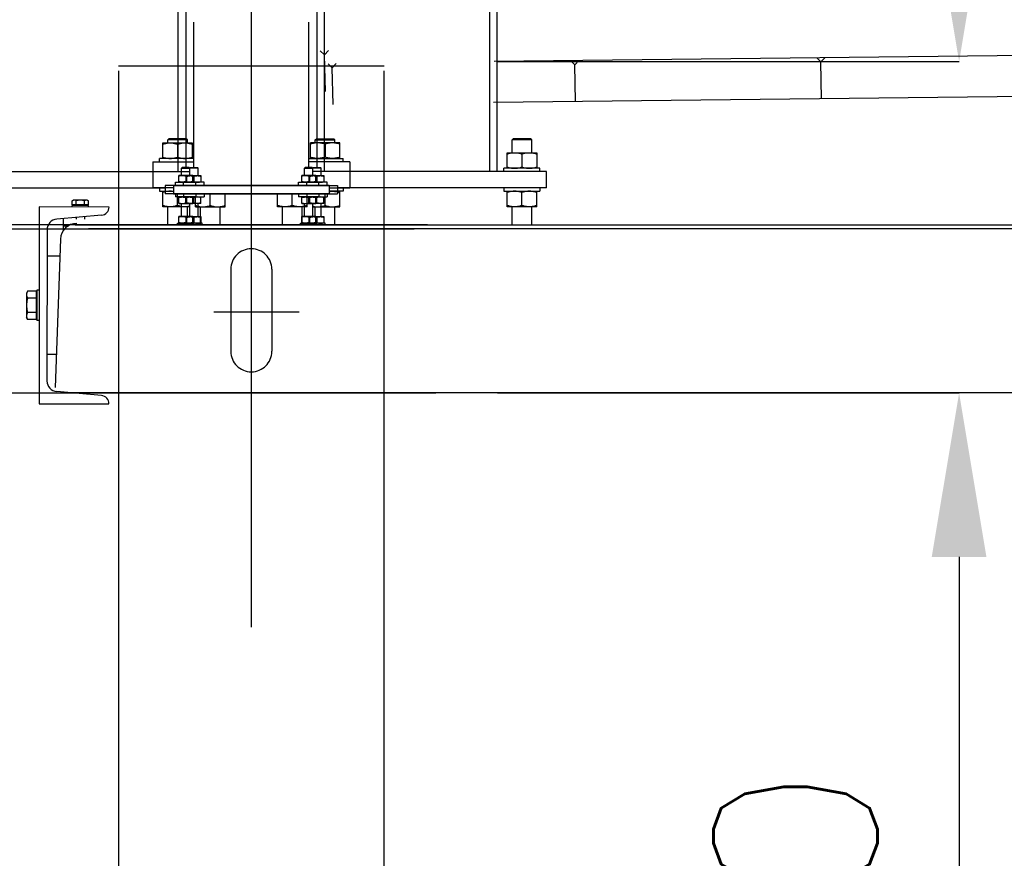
# Model space of a CAD drawing. Header units: millimetres. Extents: x 96940 to 101272, y 432237 to 434659.
# Tile 33 of 256: x 97671.91 to 97673.11, y 432610.32 to 432611.35. Entities that reach past the tile are written whole.
import ezdxf

# ---------------------------------------------------------------- set-up
doc = ezdxf.new("R2010")
doc.units = ezdxf.units.MM
for name, pattern in [('CENTER', [35.225022, 22.015639, -4.403128, 4.403128, -4.403128]), ('DASHED', [19.05, 12.7, -6.35]), ('HIDDEN', [9.525, 6.35, -3.175])]:
    doc.linetypes.add(name, pattern=pattern)
for name, color, linetype in [('NW_profiel', 7, 'Continuous'), ('R_BN_T_N_Halte_Bemating', 1, 'Continuous'), ('R_BN_T_N_Halte_Perron', 7, 'Continuous'), ('R_BN_T_N_Tramplus abri 2e generatie', 7, 'Continuous'), ('R_C_HIDDEN25', 7, 'HIDDEN'), ('R_C_LIJN18', 1, 'Continuous')]:
    doc.layers.add(name, color=color, linetype=linetype)
doc.styles.get("Standard").update_dxf_attribs({"font": 'romans.shx'})
doc.dimstyles.new('RET 1-500', dxfattribs={"dimtxt": 1, "dimasz": 1, "dimexe": 0.3, "dimexo": 0, "dimgap": 0.3, "dimtad": 1, "dimdec": 3, "dimzin": 1, "dimtxsty": 'Standard', "dimcen": 0, "dimclrd": 1, "dimclre": 1, "dimclrt": 7, "dimaunit": 2, "dimadec": 4, "dimazin": 0, "dimtfac": 1, "dimtdec": 3, "dimtofl": 0, "dimtmove": 0, "dimatfit": 0, "dimfxl": 1, "dimarcsym": 0})

# ---------------------------------------------------------------- blocks, each defined once
blk = doc.blocks.new('*D68')
at = {"layer": 'Defpoints', "color": 0, "transparency": 16777216}
for p in [(97674.6869, 432611.0093), (97669.6869, 432610.9066), (97674.6869, 432609.5362)]:
    blk.add_point(p, dxfattribs=at)
at = {"layer": 'R_BN_T_N_Halte_Bemating', "color": 1, "lineweight": -2, "transparency": 16777216}
for p, q in [((97674.6869, 432611.0093), (97674.6869, 432609.5362)), ((97669.6869, 432610.9066), (97669.6869, 432609.5362)), ((97669.8869, 432609.5362), (97674.4869, 432609.5362))]:
    blk.add_line(p, q, dxfattribs=at)
at = {"layer": 'R_BN_T_N_Halte_Bemating', "color": 1, "transparency": 16777216}
for points in [[(97669.8869, 432609.5696), (97669.8869, 432609.5029), (97669.6869, 432609.5362)], [(97674.4869, 432609.5696), (97674.4869, 432609.5029), (97674.6869, 432609.5362)]]:
    blk.add_solid(points, dxfattribs=at)
at = {"layer": 'R_BN_T_N_Halte_Bemating', "color": 7, "transparency": 16777216, "insert": (97671.4319, 432609.7053), "char_height": 0.2, "attachment_point": 5}
blk.add_mtext('5,00', dxfattribs=at)
blk = doc.blocks.new('*D519')
at = {"layer": 'Defpoints', "color": 0, "transparency": 16777216}
for p in [(97672.491, 432611.2951), (97672.491, 432610.8909), (97673.0541, 432610.8909)]:
    blk.add_point(p, dxfattribs=at)
at = {"layer": 'R_BN_T_N_Halte_Bemating', "color": 1, "lineweight": -2, "transparency": 16777216}
for p, q in [((97673.0541, 432611.4951), (97673.0541, 432611.6951)), ((97672.491, 432611.2951), (97673.0541, 432611.2951)), ((97672.491, 432610.8909), (97673.0541, 432610.8909)), ((97673.0541, 432610.6909), (97673.0541, 432609.7814))]:
    blk.add_line(p, q, dxfattribs=at)
at = {"layer": 'R_BN_T_N_Halte_Bemating', "color": 1, "transparency": 16777216}
for points in [[(97673.0207, 432611.4951), (97673.0874, 432611.4951), (97673.0541, 432611.2951)], [(97673.0207, 432610.6909), (97673.0874, 432610.6909), (97673.0541, 432610.8909)]]:
    blk.add_solid(points, dxfattribs=at)
at = {"layer": 'R_BN_T_N_Halte_Bemating', "color": 7, "transparency": 16777216, "insert": (97672.885, 432610.1362), "char_height": 0.2, "attachment_point": 5, "rotation": 90}
blk.add_mtext('0,40', dxfattribs=at)

msp = doc.modelspace()

# ---------------------------------------------------------------- linework, layer by layer
at = {"layer": 'NW_profiel', "color": 9}
for p, q in [((97673.48048, 432611.30637), (97672.48705, 432611.29508)), ((97672.58053, 432611.29614), (97672.58559, 432611.2912)), ((97672.59053, 432611.29625), (97672.58559, 432611.2912)), ((97672.88051, 432611.29955), (97672.88557, 432611.29461)), ((97672.89051, 432611.29966), (97672.88557, 432611.29461)), ((97672.5861, 432611.2462), (97672.58559, 432611.2912)), ((97672.88608, 432611.24961), (97672.88557, 432611.29461)), ((97674.38598, 432611.26665), (97672.4863, 432611.24507))]:
    msp.add_line(p, q, dxfattribs=at)
at = {"layer": 'R_BN_T_N_Halte_Perron', "color": 1, "linetype": 'CENTER', "ltscale": 0.5}
msp.add_line((97672.19097, 432614.05849), (97672.19097, 432610.60545), dxfattribs=at)
at = {"layer": 'R_BN_T_N_Tramplus abri 2e generatie'}
for p, q in [((97672.11097, 432612.06121), (97672.11097, 432611.16592)), ((97672.27097, 432612.06121), (97672.27097, 432611.16592)), ((97672.48177, 432611.16092), (97672.48177, 432611.69332)), ((97672.49097, 432611.16092), (97672.49097, 432611.69445)), ((97672.10177, 432611.16092), (97672.10177, 432611.47899)), ((97672.28017, 432611.16092), (97672.28017, 432611.47899)), ((97672.12097, 432611.16592), (97672.12097, 432611.34292)), ((97672.26097, 432611.16592), (97672.26097, 432611.34292)), ((97672.08897, 432611.19942), (97672.09047, 432611.20092)), ((97672.11147, 432611.20092), (97672.09047, 432611.20092)), ((97672.11297, 432611.19942), (97672.11147, 432611.20092)), ((97672.50897, 432611.19942), (97672.51047, 432611.20092)), ((97672.53147, 432611.20092), (97672.51047, 432611.20092)), ((97672.53297, 432611.19942), (97672.53147, 432611.20092)), ((97672.08297, 432611.17692), (97672.08297, 432611.19592)), ((97672.08297, 432611.19592), (97672.11897, 432611.19592)), ((97672.08897, 432611.19592), (97672.08897, 432611.19942)), ((97672.11297, 432611.19942), (97672.08897, 432611.19942)), ((97672.10097, 432611.19431), (97672.10097, 432611.17852)), ((97672.11297, 432611.19592), (97672.11297, 432611.19942)), ((97672.11897, 432611.19592), (97672.11897, 432611.17692)), ((97672.50897, 432611.18392), (97672.50897, 432611.19942)), ((97672.53297, 432611.19942), (97672.50897, 432611.19942)), ((97672.53297, 432611.18392), (97672.53297, 432611.19942)), ((97672.07897, 432611.17292), (97672.07897, 432611.17692)), ((97672.12097, 432611.17692), (97672.07897, 432611.17692)), ((97672.50297, 432611.16492), (97672.50297, 432611.18392)), ((97672.50297, 432611.18392), (97672.53897, 432611.18392)), ((97672.52097, 432611.18231), (97672.52097, 432611.16652)), ((97672.53897, 432611.18392), (97672.53897, 432611.16492)), ((97672.07097, 432611.17292), (97672.07097, 432611.14092)), ((97672.07097, 432611.17292), (97672.12097, 432611.17292)), ((97672.11679, 432611.16592), (97672.11597, 432611.1651)), ((97672.11597, 432611.15592), (97672.11597, 432611.1651)), ((97672.12597, 432611.1651), (97672.11597, 432611.1651)), ((97672.11679, 432611.16592), (97672.12516, 432611.16592)), ((97672.12516, 432611.16592), (97672.12597, 432611.1651)), ((97672.12597, 432611.15592), (97672.12597, 432611.1651)), ((97672.26679, 432611.16592), (97672.26597, 432611.1651)), ((97672.26597, 432611.15592), (97672.26597, 432611.1651)), ((97672.27597, 432611.1651), (97672.26597, 432611.1651)), ((97672.26679, 432611.16592), (97672.27516, 432611.16592)), ((97672.27516, 432611.16592), (97672.27597, 432611.1651)), ((97672.27597, 432611.15592), (97672.27597, 432611.1651)), ((97672.49897, 432611.16092), (97672.49897, 432611.16492)), ((97672.54297, 432611.16492), (97672.49897, 432611.16492)), ((97672.54297, 432611.16092), (97672.54297, 432611.16492)), ((97672.07097, 432611.16092), (97672.11597, 432611.16092)), ((97672.11247, 432611.14792), (97672.11247, 432611.15592)), ((97672.11247, 432611.15592), (97672.12947, 432611.15592)), ((97672.12097, 432611.15516), (97672.12097, 432611.14867)), ((97672.12947, 432611.15592), (97672.12947, 432611.14792)), ((97672.26247, 432611.14792), (97672.26247, 432611.15592)), ((97672.26247, 432611.15592), (97672.27947, 432611.15592)), ((97672.27097, 432611.15516), (97672.27097, 432611.14867)), ((97672.55097, 432611.16092), (97672.27597, 432611.16092)), ((97672.27947, 432611.15592), (97672.27947, 432611.14792)), ((97672.55097, 432611.14092), (97672.55097, 432611.16092)), ((97672.09597, 432611.14092), (97672.07097, 432611.14092)), ((97672.07897, 432611.14092), (97672.07897, 432611.13692)), ((97672.09597, 432611.14392), (97672.09597, 432611.13392)), ((97672.09597, 432611.14392), (97672.29597, 432611.14392)), ((97672.10847, 432611.14392), (97672.10847, 432611.14792)), ((97672.13347, 432611.14792), (97672.10847, 432611.14792)), ((97672.13347, 432611.14392), (97672.13347, 432611.14792)), ((97672.25847, 432611.14392), (97672.25847, 432611.14792)), ((97672.28347, 432611.14792), (97672.25847, 432611.14792)), ((97672.28347, 432611.14392), (97672.28347, 432611.14792)), ((97672.29597, 432611.14392), (97672.29597, 432611.13392)), ((97672.55097, 432611.14092), (97672.29597, 432611.14092)), ((97672.49897, 432611.14092), (97672.49897, 432611.13692)), ((97672.54297, 432611.14092), (97672.54297, 432611.13692)), ((97672.07897, 432611.13692), (97672.09597, 432611.13692)), ((97672.08297, 432611.11792), (97672.08297, 432611.13692)), ((97672.09597, 432611.13392), (97672.29597, 432611.13392)), ((97672.10097, 432611.11952), (97672.10097, 432611.13392)), ((97672.10847, 432611.13392), (97672.10847, 432611.12992)), ((97672.10847, 432611.12992), (97672.13347, 432611.12992)), ((97672.11247, 432611.12192), (97672.11247, 432611.12992)), ((97672.12097, 432611.12267), (97672.12097, 432611.12916)), ((97672.12947, 432611.12192), (97672.12947, 432611.12992)), ((97672.13347, 432611.13392), (97672.13347, 432611.12992)), ((97672.22297, 432611.11792), (97672.22297, 432611.13392)), ((97672.24097, 432611.11952), (97672.24097, 432611.13392)), ((97672.25847, 432611.13392), (97672.25847, 432611.12992)), ((97672.25847, 432611.12992), (97672.28347, 432611.12992)), ((97672.25897, 432611.11792), (97672.25897, 432611.12992)), ((97672.26247, 432611.12192), (97672.26247, 432611.12992)), ((97672.27097, 432611.12267), (97672.27097, 432611.12916)), ((97672.27947, 432611.12192), (97672.27947, 432611.12992)), ((97672.28347, 432611.13392), (97672.28347, 432611.12992)), ((97672.49897, 432611.13692), (97672.54297, 432611.13692)), ((97672.50297, 432611.11792), (97672.50297, 432611.13692)), ((97672.52097, 432611.11952), (97672.52097, 432611.13531)), ((97672.53897, 432611.11792), (97672.53897, 432611.13692)), ((97671.93244, 432611.11775), (97671.93229, 432610.87775)), ((97672.01744, 432611.11769), (97671.93244, 432611.11775)), ((97671.97244, 432611.11772), (97671.97244, 432611.11972)), ((97671.99244, 432611.11971), (97671.97244, 432611.11972)), ((97671.97263, 432611.12536), (97671.97394, 432611.12612)), ((97671.97263, 432611.12032), (97671.97263, 432611.12536)), ((97671.99226, 432611.12031), (97671.97263, 432611.12032)), ((97671.97394, 432611.11972), (97671.97394, 432611.12032)), ((97671.99094, 432611.12611), (97671.97395, 432611.12612)), ((97671.97753, 432611.12032), (97671.97754, 432611.12536)), ((97671.98735, 432611.12031), (97671.98735, 432611.12535)), ((97671.99226, 432611.12535), (97671.99094, 432611.12611)), ((97671.99094, 432611.11971), (97671.99094, 432611.12031)), ((97671.99226, 432611.12031), (97671.99226, 432611.12535)), ((97671.99244, 432611.11771), (97671.99244, 432611.11971)), ((97672.11597, 432611.11792), (97672.08297, 432611.11792)), ((97672.08897, 432611.09592), (97672.08897, 432611.11792)), ((97672.12947, 432611.12192), (97672.11247, 432611.12192)), ((97672.11297, 432611.10592), (97672.11297, 432611.11792)), ((97672.11597, 432611.10592), (97672.11597, 432611.12192)), ((97672.12597, 432611.10592), (97672.12597, 432611.12192)), ((97672.25897, 432611.11792), (97672.22297, 432611.11792)), ((97672.22897, 432611.09592), (97672.22897, 432611.11792)), ((97672.25297, 432611.09592), (97672.25297, 432611.11792)), ((97672.27947, 432611.12192), (97672.26247, 432611.12192)), ((97672.26597, 432611.10592), (97672.26597, 432611.12192)), ((97672.27597, 432611.10592), (97672.27597, 432611.12192)), ((97672.53897, 432611.11792), (97672.50297, 432611.11792)), ((97672.50897, 432611.09592), (97672.50897, 432611.11792)), ((97672.53297, 432611.09592), (97672.53297, 432611.11792)), ((97672.0083, 432611.10762), (97671.9538, 432611.10288)), ((97671.97743, 432611.10493), (97671.97743, 432611.10272)), ((97671.98743, 432611.1058), (97671.98743, 432611.10271)), ((97672.11247, 432611.09792), (97672.11247, 432611.10592)), ((97672.11247, 432611.10592), (97672.12947, 432611.10592)), ((97672.12097, 432611.10516), (97672.12097, 432611.09867)), ((97672.12947, 432611.10592), (97672.12947, 432611.09792)), ((97672.26247, 432611.09792), (97672.26247, 432611.10592)), ((97672.26247, 432611.10592), (97672.27947, 432611.10592)), ((97672.27097, 432611.10516), (97672.27097, 432611.09867)), ((97672.27947, 432611.10592), (97672.27947, 432611.09792)), ((97672.40597, 432611.09592), (97670.90597, 432611.09592)), ((97671.96192, 432611.08914), (97671.96193, 432611.10273)), ((97671.96192, 432611.09473), (97671.96802, 432611.09472)), ((97671.97597, 432611.09592), (97673.47597, 432611.09592)), ((97672.11097, 432611.09592), (97672.11097, 432611.09792)), ((97672.13097, 432611.09792), (97672.11097, 432611.09792)), ((97672.13097, 432611.09592), (97672.13097, 432611.09792)), ((97672.26097, 432611.09592), (97672.26097, 432611.09792)), ((97672.28097, 432611.09792), (97672.26097, 432611.09792)), ((97672.28097, 432611.09592), (97672.28097, 432611.09792)), ((97670.92227, 432611.09092), (97672.38968, 432611.09092)), ((97671.94192, 432611.08994), (97671.9418, 432610.90554)), ((97673.45968, 432611.09092), (97671.99227, 432611.09092)), ((97671.95822, 432611.07843), (97671.9518, 432610.89773)), ((97671.95749, 432611.05773), (97671.9419, 432611.05774)), ((97671.91687, 432611.01275), (97671.91685, 432610.98276)), ((97671.91821, 432611.01507), (97671.91687, 432611.01276)), ((97671.92857, 432611.01507), (97671.91821, 432611.01507)), ((97671.92857, 432611.01507), (97671.92855, 432610.98043)), ((97671.92937, 432611.01275), (97671.92857, 432611.01275)), ((97671.92937, 432611.01625), (97671.92935, 432610.97925)), ((97671.93237, 432611.01625), (97671.92937, 432611.01625)), ((97671.92857, 432611.00641), (97671.91821, 432611.00641)), ((97671.92856, 432610.98909), (97671.9182, 432610.98909)), ((97671.91819, 432610.98043), (97671.91685, 432610.98276)), ((97671.92855, 432610.98043), (97671.91819, 432610.98043)), ((97671.92935, 432610.98275), (97671.92855, 432610.98275)), ((97671.93235, 432610.97925), (97671.92935, 432610.97925)), ((97671.95322, 432610.93773), (97671.94182, 432610.93774)), ((97670.89597, 432610.89092), (97672.41597, 432610.89092)), ((97672.00816, 432610.88778), (97671.95366, 432610.89258)), ((97673.48597, 432610.89092), (97671.96597, 432610.89092)), ((97671.93229, 432610.87775), (97672.01728, 432610.87769))]:
    msp.add_line(p, q, dxfattribs=at)
at = {"layer": 'R_BN_T_N_Tramplus abri 2e generatie', "color": 9}
for p, q in [((97672.27493, 432611.30831), (97672.28006, 432611.30344)), ((97672.28492, 432611.30857), (97672.28006, 432611.30344)), ((97672.28125, 432611.25846), (97672.28006, 432611.30344)), ((97672.28453, 432611.2924), (97672.28966, 432611.28753)), ((97672.29453, 432611.29266), (97672.28966, 432611.28753)), ((97672.29086, 432611.24255), (97672.28966, 432611.28753))]:
    msp.add_line(p, q, dxfattribs=at)
at = {"layer": 'R_BN_T_N_Tramplus abri 2e generatie', "color": 7, "linetype": 'Continuous'}
for p, q in [((97672.26897, 432611.19942), (97672.27047, 432611.20092)), ((97672.27047, 432611.20092), (97672.29147, 432611.20092)), ((97672.29297, 432611.19942), (97672.29147, 432611.20092)), ((97672.26297, 432611.17692), (97672.26297, 432611.19592)), ((97672.29897, 432611.19592), (97672.26297, 432611.19592)), ((97672.26897, 432611.19592), (97672.26897, 432611.19942)), ((97672.26897, 432611.19942), (97672.29297, 432611.19942)), ((97672.28097, 432611.19431), (97672.28097, 432611.17852)), ((97672.29297, 432611.19592), (97672.29297, 432611.19942)), ((97672.29897, 432611.17692), (97672.29897, 432611.19592)), ((97672.26097, 432611.17692), (97672.30297, 432611.17692)), ((97672.30297, 432611.17292), (97672.30297, 432611.17692)), ((97672.10679, 432611.16592), (97672.10597, 432611.1651)), ((97672.10597, 432611.15592), (97672.10597, 432611.1651)), ((97672.10597, 432611.1651), (97672.11597, 432611.1651)), ((97672.11516, 432611.16592), (97672.10679, 432611.16592)), ((97672.11516, 432611.16592), (97672.11597, 432611.1651)), ((97672.11597, 432611.15592), (97672.11597, 432611.1651)), ((97672.25679, 432611.16592), (97672.25597, 432611.1651)), ((97672.25597, 432611.15592), (97672.25597, 432611.1651)), ((97672.25597, 432611.1651), (97672.26597, 432611.1651)), ((97672.26516, 432611.16592), (97672.25679, 432611.16592)), ((97672.31097, 432611.17292), (97672.26097, 432611.17292)), ((97672.26516, 432611.16592), (97672.26597, 432611.1651)), ((97672.26597, 432611.15592), (97672.26597, 432611.1651)), ((97672.31097, 432611.17292), (97672.31097, 432611.14092)), ((97671.83097, 432611.16092), (97672.10597, 432611.16092)), ((97672.10247, 432611.14792), (97672.10247, 432611.15592)), ((97672.11947, 432611.15592), (97672.10247, 432611.15592)), ((97672.11097, 432611.15516), (97672.11097, 432611.14867)), ((97672.11947, 432611.14792), (97672.11947, 432611.15592)), ((97672.25247, 432611.14792), (97672.25247, 432611.15592)), ((97672.26947, 432611.15592), (97672.25247, 432611.15592)), ((97672.26097, 432611.15516), (97672.26097, 432611.14867)), ((97672.31097, 432611.16092), (97672.26597, 432611.16092)), ((97672.26947, 432611.14792), (97672.26947, 432611.15592)), ((97671.83097, 432611.14092), (97672.08597, 432611.14092)), ((97672.08597, 432611.14392), (97672.08597, 432611.13392)), ((97672.28597, 432611.14392), (97672.08597, 432611.14392)), ((97672.09847, 432611.14392), (97672.09847, 432611.14792)), ((97672.09847, 432611.14792), (97672.12347, 432611.14792)), ((97672.12347, 432611.14392), (97672.12347, 432611.14792)), ((97672.24847, 432611.14392), (97672.24847, 432611.14792)), ((97672.24847, 432611.14792), (97672.27347, 432611.14792)), ((97672.27347, 432611.14392), (97672.27347, 432611.14792)), ((97672.28597, 432611.14392), (97672.28597, 432611.13392)), ((97672.28597, 432611.14092), (97672.31097, 432611.14092)), ((97672.30297, 432611.14092), (97672.30297, 432611.13692)), ((97672.28597, 432611.13392), (97672.08597, 432611.13392)), ((97672.09847, 432611.13392), (97672.09847, 432611.12992)), ((97672.12347, 432611.12992), (97672.09847, 432611.12992)), ((97672.10247, 432611.12192), (97672.10247, 432611.12992)), ((97672.11097, 432611.12267), (97672.11097, 432611.12916)), ((97672.11947, 432611.12192), (97672.11947, 432611.12992)), ((97672.12297, 432611.11792), (97672.12297, 432611.12992)), ((97672.12347, 432611.13392), (97672.12347, 432611.12992)), ((97672.14097, 432611.11952), (97672.14097, 432611.13392)), ((97672.15897, 432611.11792), (97672.15897, 432611.13392)), ((97672.24847, 432611.13392), (97672.24847, 432611.12992)), ((97672.27347, 432611.12992), (97672.24847, 432611.12992)), ((97672.25247, 432611.12192), (97672.25247, 432611.12992)), ((97672.26097, 432611.12267), (97672.26097, 432611.12916)), ((97672.26947, 432611.12192), (97672.26947, 432611.12992)), ((97672.27347, 432611.13392), (97672.27347, 432611.12992)), ((97672.28097, 432611.11952), (97672.28097, 432611.13392)), ((97672.30297, 432611.13692), (97672.28597, 432611.13692)), ((97672.29897, 432611.11792), (97672.29897, 432611.13692)), ((97672.10247, 432611.12192), (97672.11947, 432611.12192)), ((97672.10597, 432611.10592), (97672.10597, 432611.12192)), ((97672.11597, 432611.10592), (97672.11597, 432611.12192)), ((97672.12297, 432611.11792), (97672.15897, 432611.11792)), ((97672.12897, 432611.09592), (97672.12897, 432611.11792)), ((97672.15297, 432611.09592), (97672.15297, 432611.11792)), ((97672.25247, 432611.12192), (97672.26947, 432611.12192)), ((97672.25597, 432611.10592), (97672.25597, 432611.12192)), ((97672.26597, 432611.10592), (97672.26597, 432611.12192)), ((97672.26597, 432611.11792), (97672.29897, 432611.11792)), ((97672.26897, 432611.10592), (97672.26897, 432611.11792)), ((97672.29297, 432611.09592), (97672.29297, 432611.11792)), ((97672.10247, 432611.09792), (97672.10247, 432611.10592)), ((97672.11947, 432611.10592), (97672.10247, 432611.10592)), ((97672.11097, 432611.10516), (97672.11097, 432611.09867)), ((97672.11947, 432611.09792), (97672.11947, 432611.10592)), ((97672.25247, 432611.09792), (97672.25247, 432611.10592)), ((97672.26947, 432611.10592), (97672.25247, 432611.10592)), ((97672.26097, 432611.10516), (97672.26097, 432611.09867)), ((97672.26947, 432611.09792), (97672.26947, 432611.10592)), ((97672.10097, 432611.09592), (97672.10097, 432611.09792)), ((97672.10097, 432611.09792), (97672.12097, 432611.09792)), ((97672.12097, 432611.09592), (97672.12097, 432611.09792)), ((97672.25097, 432611.09592), (97672.25097, 432611.09792)), ((97672.25097, 432611.09792), (97672.27097, 432611.09792)), ((97672.27097, 432611.09592), (97672.27097, 432611.09792))]:
    msp.add_line(p, q, dxfattribs=at)
at = {"layer": 'R_BN_T_N_Tramplus abri 2e generatie', "color": 2}
msp.add_line((97672.0163, 432610.87769), (97672.01723, 432610.87794), dxfattribs=at)
at = {"layer": 'R_BN_T_N_Tramplus abri 2e generatie'}
for points in [[(97672.08297, 432611.19431), (97672.08486, 432611.19488), (97672.08667, 432611.19533), (97672.08844, 432611.19565), (97672.09021, 432611.19585), (97672.09197, 432611.19592)], [(97672.09197, 432611.19592), (97672.09374, 432611.19585), (97672.09551, 432611.19565), (97672.09728, 432611.19533), (97672.09909, 432611.19488), (97672.10097, 432611.19431)], [(97672.10097, 432611.19431), (97672.10286, 432611.19488), (97672.10467, 432611.19533), (97672.10644, 432611.19565), (97672.10821, 432611.19585), (97672.10997, 432611.19592)], [(97672.10997, 432611.19592), (97672.11174, 432611.19585), (97672.11351, 432611.19565), (97672.11528, 432611.19533), (97672.11709, 432611.19488), (97672.11897, 432611.19431)], [(97672.08297, 432611.17852), (97672.08486, 432611.17795), (97672.08667, 432611.1775), (97672.08844, 432611.17718), (97672.09021, 432611.17698), (97672.09197, 432611.17692)], [(97672.09197, 432611.17692), (97672.09374, 432611.17698), (97672.09551, 432611.17718), (97672.09728, 432611.1775), (97672.09909, 432611.17795), (97672.10097, 432611.17852)], [(97672.10097, 432611.17852), (97672.10286, 432611.17795), (97672.10467, 432611.1775), (97672.10644, 432611.17718), (97672.10821, 432611.17698), (97672.10997, 432611.17692)], [(97672.10997, 432611.17692), (97672.11174, 432611.17698), (97672.11351, 432611.17718), (97672.11528, 432611.1775), (97672.11709, 432611.17795), (97672.11897, 432611.17852)], [(97672.50297, 432611.18231), (97672.50486, 432611.18288), (97672.50667, 432611.18333), (97672.50844, 432611.18365), (97672.51021, 432611.18385), (97672.51197, 432611.18392)], [(97672.51197, 432611.18392), (97672.51374, 432611.18385), (97672.51551, 432611.18365), (97672.51728, 432611.18333), (97672.51909, 432611.18288), (97672.52097, 432611.18231)], [(97672.52097, 432611.18231), (97672.52286, 432611.18288), (97672.52467, 432611.18333), (97672.52644, 432611.18365), (97672.52821, 432611.18385), (97672.52997, 432611.18392)], [(97672.52997, 432611.18392), (97672.53174, 432611.18385), (97672.53351, 432611.18365), (97672.53528, 432611.18333), (97672.53709, 432611.18288), (97672.53897, 432611.18231)], [(97672.50297, 432611.16652), (97672.50486, 432611.16595), (97672.50667, 432611.1655), (97672.50844, 432611.16518), (97672.51021, 432611.16498), (97672.51197, 432611.16492)], [(97672.51197, 432611.16492), (97672.51374, 432611.16498), (97672.51551, 432611.16518), (97672.51728, 432611.1655), (97672.51909, 432611.16595), (97672.52097, 432611.16652)], [(97672.52097, 432611.16652), (97672.52286, 432611.16595), (97672.52467, 432611.1655), (97672.52644, 432611.16518), (97672.52821, 432611.16498), (97672.52997, 432611.16492)], [(97672.52997, 432611.16492), (97672.53174, 432611.16498), (97672.53351, 432611.16518), (97672.53528, 432611.1655), (97672.53709, 432611.16595), (97672.53897, 432611.16652)], [(97672.11247, 432611.15516), (97672.11336, 432611.15543), (97672.11422, 432611.15564), (97672.11506, 432611.15579), (97672.11589, 432611.15588), (97672.11672, 432611.15592)], [(97672.11672, 432611.15592), (97672.11756, 432611.15588), (97672.11839, 432611.15579), (97672.11923, 432611.15564), (97672.12009, 432611.15543), (97672.12097, 432611.15516)], [(97672.12097, 432611.15516), (97672.12186, 432611.15543), (97672.12272, 432611.15564), (97672.12356, 432611.15579), (97672.12439, 432611.15588), (97672.12522, 432611.15592)], [(97672.12522, 432611.15592), (97672.12606, 432611.15588), (97672.12689, 432611.15579), (97672.12773, 432611.15564), (97672.12859, 432611.15543), (97672.12947, 432611.15516)], [(97672.26247, 432611.15516), (97672.26336, 432611.15543), (97672.26422, 432611.15564), (97672.26506, 432611.15579), (97672.26589, 432611.15588), (97672.26672, 432611.15592)], [(97672.26672, 432611.15592), (97672.26756, 432611.15588), (97672.26839, 432611.15579), (97672.26923, 432611.15564), (97672.27009, 432611.15543), (97672.27097, 432611.15516)], [(97672.27097, 432611.15516), (97672.27186, 432611.15543), (97672.27272, 432611.15564), (97672.27356, 432611.15579), (97672.27439, 432611.15588), (97672.27522, 432611.15592)], [(97672.27522, 432611.15592), (97672.27606, 432611.15588), (97672.27689, 432611.15579), (97672.27773, 432611.15564), (97672.27859, 432611.15543), (97672.27947, 432611.15516)], [(97672.11247, 432611.14867), (97672.11336, 432611.1484), (97672.11422, 432611.14819), (97672.11506, 432611.14804), (97672.11589, 432611.14795), (97672.11672, 432611.14792)], [(97672.11672, 432611.14792), (97672.11756, 432611.14795), (97672.11839, 432611.14804), (97672.11923, 432611.14819), (97672.12009, 432611.1484), (97672.12097, 432611.14867)], [(97672.12097, 432611.14867), (97672.12186, 432611.1484), (97672.12272, 432611.14819), (97672.12356, 432611.14804), (97672.12439, 432611.14795), (97672.12522, 432611.14792)], [(97672.12522, 432611.14792), (97672.12606, 432611.14795), (97672.12689, 432611.14804), (97672.12773, 432611.14819), (97672.12859, 432611.1484), (97672.12947, 432611.14867)], [(97672.26247, 432611.14867), (97672.26336, 432611.1484), (97672.26422, 432611.14819), (97672.26506, 432611.14804), (97672.26589, 432611.14795), (97672.26672, 432611.14792)], [(97672.26672, 432611.14792), (97672.26756, 432611.14795), (97672.26839, 432611.14804), (97672.26923, 432611.14819), (97672.27009, 432611.1484), (97672.27097, 432611.14867)], [(97672.27097, 432611.14867), (97672.27186, 432611.1484), (97672.27272, 432611.14819), (97672.27356, 432611.14804), (97672.27439, 432611.14795), (97672.27522, 432611.14792)], [(97672.27522, 432611.14792), (97672.27606, 432611.14795), (97672.27689, 432611.14804), (97672.27773, 432611.14819), (97672.27859, 432611.1484), (97672.27947, 432611.14867)], [(97672.09197, 432611.13692), (97672.09021, 432611.13685), (97672.08844, 432611.13665), (97672.08667, 432611.13633), (97672.08486, 432611.13588), (97672.08297, 432611.13531)], [(97672.09597, 432611.13657), (97672.09551, 432611.13665), (97672.09374, 432611.13685), (97672.09197, 432611.13692)], [(97672.11672, 432611.12992), (97672.11589, 432611.12988), (97672.11506, 432611.12979), (97672.11422, 432611.12964), (97672.11336, 432611.12943), (97672.11247, 432611.12916)], [(97672.12097, 432611.12916), (97672.12009, 432611.12943), (97672.11923, 432611.12964), (97672.11839, 432611.12979), (97672.11756, 432611.12988), (97672.11672, 432611.12992)], [(97672.12522, 432611.12992), (97672.12439, 432611.12988), (97672.12356, 432611.12979), (97672.12272, 432611.12964), (97672.12186, 432611.12943), (97672.12097, 432611.12916)], [(97672.12947, 432611.12916), (97672.12859, 432611.12943), (97672.12773, 432611.12964), (97672.12689, 432611.12979), (97672.12606, 432611.12988), (97672.12522, 432611.12992)], [(97672.26672, 432611.12992), (97672.26589, 432611.12988), (97672.26506, 432611.12979), (97672.26422, 432611.12964), (97672.26336, 432611.12943), (97672.26247, 432611.12916)], [(97672.27097, 432611.12916), (97672.27009, 432611.12943), (97672.26923, 432611.12964), (97672.26839, 432611.12979), (97672.26756, 432611.12988), (97672.26672, 432611.12992)], [(97672.27522, 432611.12992), (97672.27439, 432611.12988), (97672.27356, 432611.12979), (97672.27272, 432611.12964), (97672.27186, 432611.12943), (97672.27097, 432611.12916)], [(97672.27947, 432611.12916), (97672.27859, 432611.12943), (97672.27773, 432611.12964), (97672.27689, 432611.12979), (97672.27606, 432611.12988), (97672.27522, 432611.12992)], [(97672.51197, 432611.13692), (97672.51021, 432611.13685), (97672.50844, 432611.13665), (97672.50667, 432611.13633), (97672.50486, 432611.13588), (97672.50297, 432611.13531)], [(97672.52097, 432611.13531), (97672.51909, 432611.13588), (97672.51728, 432611.13633), (97672.51551, 432611.13665), (97672.51374, 432611.13685), (97672.51197, 432611.13692)], [(97672.52997, 432611.13692), (97672.52821, 432611.13685), (97672.52644, 432611.13665), (97672.52467, 432611.13633), (97672.52286, 432611.13588), (97672.52097, 432611.13531)], [(97672.53897, 432611.13531), (97672.53709, 432611.13588), (97672.53528, 432611.13633), (97672.53351, 432611.13665), (97672.53174, 432611.13685), (97672.52997, 432611.13692)], [(97671.97508, 432611.12612), (97671.9746, 432611.12609), (97671.97412, 432611.12599), (97671.97364, 432611.12584), (97671.97314, 432611.12563), (97671.97263, 432611.12536)], [(97671.97754, 432611.12536), (97671.97702, 432611.12563), (97671.97653, 432611.12584), (97671.97605, 432611.12599), (97671.97556, 432611.12609), (97671.97508, 432611.12612)], [(97671.98244, 432611.12611), (97671.98147, 432611.12608), (97671.9805, 432611.12599), (97671.97953, 432611.12583), (97671.97855, 432611.12562), (97671.97754, 432611.12536)], [(97671.98735, 432611.12535), (97671.98633, 432611.12562), (97671.98535, 432611.12583), (97671.98438, 432611.12599), (97671.98341, 432611.12608), (97671.98244, 432611.12611)], [(97671.98981, 432611.12611), (97671.98932, 432611.12608), (97671.98884, 432611.12598), (97671.98836, 432611.12583), (97671.98787, 432611.12562), (97671.98735, 432611.12535)], [(97671.99226, 432611.12535), (97671.99175, 432611.12562), (97671.99125, 432611.12583), (97671.99077, 432611.12598), (97671.99029, 432611.12608), (97671.98981, 432611.12611)], [(97672.09197, 432611.11792), (97672.09021, 432611.11798), (97672.08844, 432611.11818), (97672.08667, 432611.1185), (97672.08486, 432611.11895), (97672.08297, 432611.11952)], [(97672.10097, 432611.11952), (97672.09909, 432611.11895), (97672.09728, 432611.1185), (97672.09551, 432611.11818), (97672.09374, 432611.11798), (97672.09197, 432611.11792)], [(97672.10997, 432611.11792), (97672.10821, 432611.11798), (97672.10644, 432611.11818), (97672.10467, 432611.1185), (97672.10286, 432611.11895), (97672.10097, 432611.11952)], [(97672.11597, 432611.11867), (97672.11528, 432611.1185), (97672.11351, 432611.11818), (97672.11174, 432611.11798), (97672.10997, 432611.11792)], [(97672.11672, 432611.12192), (97672.11589, 432611.12195), (97672.11506, 432611.12204), (97672.11422, 432611.12219), (97672.11336, 432611.1224), (97672.11247, 432611.12267)], [(97672.12097, 432611.12267), (97672.12009, 432611.1224), (97672.11923, 432611.12219), (97672.11839, 432611.12204), (97672.11756, 432611.12195), (97672.11672, 432611.12192)], [(97672.12522, 432611.12192), (97672.12439, 432611.12195), (97672.12356, 432611.12204), (97672.12272, 432611.12219), (97672.12186, 432611.1224), (97672.12097, 432611.12267)], [(97672.12947, 432611.12267), (97672.12859, 432611.1224), (97672.12773, 432611.12219), (97672.12689, 432611.12204), (97672.12606, 432611.12195), (97672.12522, 432611.12192)], [(97672.23197, 432611.11792), (97672.23021, 432611.11798), (97672.22844, 432611.11818), (97672.22667, 432611.1185), (97672.22486, 432611.11895), (97672.22297, 432611.11952)], [(97672.24097, 432611.11952), (97672.23909, 432611.11895), (97672.23728, 432611.1185), (97672.23551, 432611.11818), (97672.23374, 432611.11798), (97672.23197, 432611.11792)], [(97672.24997, 432611.11792), (97672.24821, 432611.11798), (97672.24644, 432611.11818), (97672.24467, 432611.1185), (97672.24286, 432611.11895), (97672.24097, 432611.11952)], [(97672.25897, 432611.11952), (97672.25709, 432611.11895), (97672.25528, 432611.1185), (97672.25351, 432611.11818), (97672.25174, 432611.11798), (97672.24997, 432611.11792)], [(97672.26672, 432611.12192), (97672.26589, 432611.12195), (97672.26506, 432611.12204), (97672.26422, 432611.12219), (97672.26336, 432611.1224), (97672.26247, 432611.12267)], [(97672.27097, 432611.12267), (97672.27009, 432611.1224), (97672.26923, 432611.12219), (97672.26839, 432611.12204), (97672.26756, 432611.12195), (97672.26672, 432611.12192)], [(97672.27522, 432611.12192), (97672.27439, 432611.12195), (97672.27356, 432611.12204), (97672.27272, 432611.12219), (97672.27186, 432611.1224), (97672.27097, 432611.12267)], [(97672.27947, 432611.12267), (97672.27859, 432611.1224), (97672.27773, 432611.12219), (97672.27689, 432611.12204), (97672.27606, 432611.12195), (97672.27522, 432611.12192)], [(97672.51197, 432611.11792), (97672.51021, 432611.11798), (97672.50844, 432611.11818), (97672.50667, 432611.1185), (97672.50486, 432611.11895), (97672.50297, 432611.11952)], [(97672.52097, 432611.11952), (97672.51909, 432611.11895), (97672.51728, 432611.1185), (97672.51551, 432611.11818), (97672.51374, 432611.11798), (97672.51197, 432611.11792)], [(97672.52997, 432611.11792), (97672.52821, 432611.11798), (97672.52644, 432611.11818), (97672.52467, 432611.1185), (97672.52286, 432611.11895), (97672.52097, 432611.11952)], [(97672.53897, 432611.11952), (97672.53709, 432611.11895), (97672.53528, 432611.1185), (97672.53351, 432611.11818), (97672.53174, 432611.11798), (97672.52997, 432611.11792)], [(97672.11247, 432611.10516), (97672.11336, 432611.10543), (97672.11422, 432611.10564), (97672.11506, 432611.10579), (97672.11589, 432611.10588), (97672.11672, 432611.10592)], [(97672.11672, 432611.10592), (97672.11756, 432611.10588), (97672.11839, 432611.10579), (97672.11923, 432611.10564), (97672.12009, 432611.10543), (97672.12097, 432611.10516)], [(97672.12097, 432611.10516), (97672.12186, 432611.10543), (97672.12272, 432611.10564), (97672.12356, 432611.10579), (97672.12439, 432611.10588), (97672.12522, 432611.10592)], [(97672.12522, 432611.10592), (97672.12606, 432611.10588), (97672.12689, 432611.10579), (97672.12773, 432611.10564), (97672.12859, 432611.10543), (97672.12947, 432611.10516)], [(97672.26247, 432611.10516), (97672.26336, 432611.10543), (97672.26422, 432611.10564), (97672.26506, 432611.10579), (97672.26589, 432611.10588), (97672.26672, 432611.10592)], [(97672.26672, 432611.10592), (97672.26756, 432611.10588), (97672.26839, 432611.10579), (97672.26923, 432611.10564), (97672.27009, 432611.10543), (97672.27097, 432611.10516)], [(97672.27097, 432611.10516), (97672.27186, 432611.10543), (97672.27272, 432611.10564), (97672.27356, 432611.10579), (97672.27439, 432611.10588), (97672.27522, 432611.10592)], [(97672.27522, 432611.10592), (97672.27606, 432611.10588), (97672.27689, 432611.10579), (97672.27773, 432611.10564), (97672.27859, 432611.10543), (97672.27947, 432611.10516)], [(97672.11247, 432611.09867), (97672.11336, 432611.0984), (97672.11422, 432611.09819), (97672.11506, 432611.09804), (97672.11589, 432611.09795), (97672.11672, 432611.09792)], [(97672.11672, 432611.09792), (97672.11756, 432611.09795), (97672.11839, 432611.09804), (97672.11923, 432611.09819), (97672.12009, 432611.0984), (97672.12097, 432611.09867)], [(97672.12097, 432611.09867), (97672.12186, 432611.0984), (97672.12272, 432611.09819), (97672.12356, 432611.09804), (97672.12439, 432611.09795), (97672.12522, 432611.09792)], [(97672.12522, 432611.09792), (97672.12606, 432611.09795), (97672.12689, 432611.09804), (97672.12773, 432611.09819), (97672.12859, 432611.0984), (97672.12947, 432611.09867)], [(97672.26247, 432611.09867), (97672.26336, 432611.0984), (97672.26422, 432611.09819), (97672.26506, 432611.09804), (97672.26589, 432611.09795), (97672.26672, 432611.09792)], [(97672.26672, 432611.09792), (97672.26756, 432611.09795), (97672.26839, 432611.09804), (97672.26923, 432611.09819), (97672.27009, 432611.0984), (97672.27097, 432611.09867)], [(97672.27097, 432611.09867), (97672.27186, 432611.0984), (97672.27272, 432611.09819), (97672.27356, 432611.09804), (97672.27439, 432611.09795), (97672.27522, 432611.09792)], [(97672.27522, 432611.09792), (97672.27606, 432611.09795), (97672.27689, 432611.09804), (97672.27773, 432611.09819), (97672.27859, 432611.0984), (97672.27947, 432611.09867)], [(97671.91821, 432611.01507), (97671.91763, 432611.01395), (97671.91721, 432611.01287), (97671.91696, 432611.01181), (97671.91687, 432611.01075)], [(97671.91687, 432611.01075), (97671.91696, 432611.00968), (97671.91721, 432611.00862), (97671.91763, 432611.00754), (97671.91821, 432611.00641)], [(97671.91821, 432611.00641), (97671.91773, 432611.00461), (97671.91736, 432611.00288), (97671.91709, 432611.00117), (97671.91692, 432610.99946), (97671.91686, 432610.99776)], [(97671.91686, 432610.99776), (97671.91692, 432610.99604), (97671.91708, 432610.99433), (97671.91735, 432610.99261), (97671.91772, 432610.99088), (97671.9182, 432610.98909)], [(97671.9182, 432610.98909), (97671.91761, 432610.98797), (97671.9172, 432610.98689), (97671.91694, 432610.98583), (97671.91685, 432610.98476)], [(97671.91685, 432610.98476), (97671.91694, 432610.9837), (97671.91719, 432610.98264), (97671.91761, 432610.98156), (97671.91819, 432610.98043)]]:
    msp.add_lwpolyline(points, dxfattribs=at)
at = {"layer": 'R_BN_T_N_Tramplus abri 2e generatie', "color": 7, "linetype": 'Continuous'}
for points in [[(97672.27197, 432611.19592, 0.0049508), (97672.27083, 432611.19588, 0.0268738), (97672.26854, 432611.19567, 0.0387104), (97672.26407, 432611.19465, 0.0029358), (97672.26297, 432611.19431)], [(97672.28097, 432611.19431, 0.0029357), (97672.27988, 432611.19465, 0.0438712), (97672.27484, 432611.19574, 0.0209543), (97672.27312, 432611.19588, 0.0049519), (97672.27197, 432611.19592)], [(97672.28997, 432611.19592, 0.0049508), (97672.28883, 432611.19588, 0.0268738), (97672.28654, 432611.19567, 0.0387104), (97672.28207, 432611.19465, 0.0029358), (97672.28097, 432611.19431)], [(97672.29897, 432611.19431, 0.0029357), (97672.29788, 432611.19465, 0.0438712), (97672.29284, 432611.19574, 0.0209543), (97672.29112, 432611.19588, 0.0049519), (97672.28997, 432611.19592)], [(97672.27197, 432611.17692, -0.0049508), (97672.27083, 432611.17695, -0.0268738), (97672.26854, 432611.17716, -0.0387104), (97672.26407, 432611.17818, -0.0029358), (97672.26297, 432611.17852)], [(97672.28097, 432611.17852, -0.0029357), (97672.27988, 432611.17818, -0.0438712), (97672.27484, 432611.17709, -0.0209543), (97672.27312, 432611.17695, -0.0049519), (97672.27197, 432611.17692)], [(97672.28997, 432611.17692, -0.0049508), (97672.28883, 432611.17695, -0.0268738), (97672.28654, 432611.17716, -0.0387104), (97672.28207, 432611.17818, -0.0029358), (97672.28097, 432611.17852)], [(97672.29897, 432611.17852, -0.0029357), (97672.29788, 432611.17818, -0.0438712), (97672.29284, 432611.17709, -0.0209543), (97672.29112, 432611.17695, -0.0049519), (97672.28997, 432611.17692)], [(97672.10672, 432611.15592, 0.0049508), (97672.10618, 432611.1559, 0.0268738), (97672.1051, 432611.1558, 0.0387104), (97672.10299, 432611.15532, 0.0029358), (97672.10247, 432611.15516)], [(97672.11097, 432611.15516, 0.0029357), (97672.11046, 432611.15532, 0.0438712), (97672.10808, 432611.15583, 0.0209543), (97672.10727, 432611.1559, 0.0049519), (97672.10672, 432611.15592)], [(97672.11522, 432611.15592, 0.0049508), (97672.11468, 432611.1559, 0.0268738), (97672.1136, 432611.1558, 0.0387104), (97672.11149, 432611.15532, 0.0029358), (97672.11097, 432611.15516)], [(97672.11947, 432611.15516, 0.0029357), (97672.11896, 432611.15532, 0.0438712), (97672.11658, 432611.15583, 0.0209543), (97672.11577, 432611.1559, 0.0049519), (97672.11522, 432611.15592)], [(97672.25672, 432611.15592, 0.0049508), (97672.25618, 432611.1559, 0.0268738), (97672.2551, 432611.1558, 0.0387104), (97672.25299, 432611.15532, 0.0029358), (97672.25247, 432611.15516)], [(97672.26097, 432611.15516, 0.0029357), (97672.26046, 432611.15532, 0.0438712), (97672.25808, 432611.15583, 0.0209543), (97672.25727, 432611.1559, 0.0049519), (97672.25672, 432611.15592)], [(97672.26522, 432611.15592, 0.0049508), (97672.26468, 432611.1559, 0.0268738), (97672.2636, 432611.1558, 0.0387104), (97672.26149, 432611.15532, 0.0029358), (97672.26097, 432611.15516)], [(97672.26947, 432611.15516, 0.0029357), (97672.26896, 432611.15532, 0.0438712), (97672.26658, 432611.15583, 0.0209543), (97672.26577, 432611.1559, 0.0049519), (97672.26522, 432611.15592)], [(97672.10672, 432611.14792, -0.0049508), (97672.10618, 432611.14793, -0.0268738), (97672.1051, 432611.14803, -0.0387103), (97672.10299, 432611.14851, -0.0029358), (97672.10247, 432611.14867)], [(97672.11097, 432611.14867, -0.0029357), (97672.11046, 432611.14851, -0.0438712), (97672.10808, 432611.148, -0.0209543), (97672.10727, 432611.14793, -0.0049519), (97672.10672, 432611.14792)], [(97672.11522, 432611.14792, -0.0049508), (97672.11468, 432611.14793, -0.0268738), (97672.1136, 432611.14803, -0.0387103), (97672.11149, 432611.14851, -0.0029358), (97672.11097, 432611.14867)], [(97672.11947, 432611.14867, -0.0029357), (97672.11896, 432611.14851, -0.0438712), (97672.11658, 432611.148, -0.0209543), (97672.11577, 432611.14793, -0.0049519), (97672.11522, 432611.14792)], [(97672.25672, 432611.14792, -0.0049508), (97672.25618, 432611.14793, -0.0268738), (97672.2551, 432611.14803, -0.0387103), (97672.25299, 432611.14851, -0.0029358), (97672.25247, 432611.14867)], [(97672.26097, 432611.14867, -0.0029357), (97672.26046, 432611.14851, -0.0438712), (97672.25808, 432611.148, -0.0209543), (97672.25727, 432611.14793, -0.0049519), (97672.25672, 432611.14792)], [(97672.26522, 432611.14792, -0.0049508), (97672.26468, 432611.14793, -0.0268738), (97672.2636, 432611.14803, -0.0387103), (97672.26149, 432611.14851, -0.0029358), (97672.26097, 432611.14867)], [(97672.26947, 432611.14867, -0.0029357), (97672.26896, 432611.14851, -0.0438712), (97672.26658, 432611.148, -0.0209543), (97672.26577, 432611.14793, -0.0049519), (97672.26522, 432611.14792)], [(97672.10247, 432611.12916, -0.0029357), (97672.10299, 432611.12932, -0.0438712), (97672.10537, 432611.12983, -0.0209543), (97672.10618, 432611.1299, -0.0049519), (97672.10672, 432611.12992)], [(97672.10672, 432611.12992, -0.0049508), (97672.10727, 432611.1299, -0.0268738), (97672.10835, 432611.1298, -0.0387104), (97672.11046, 432611.12932, -0.0029358), (97672.11097, 432611.12916)], [(97672.11097, 432611.12916, -0.0029357), (97672.11149, 432611.12932, -0.0438712), (97672.11387, 432611.12983, -0.0209543), (97672.11468, 432611.1299, -0.0049519), (97672.11522, 432611.12992)], [(97672.11522, 432611.12992, -0.0049508), (97672.11577, 432611.1299, -0.0268738), (97672.11685, 432611.1298, -0.0387104), (97672.11896, 432611.12932, -0.0029358), (97672.11947, 432611.12916)], [(97672.25247, 432611.12916, -0.0029357), (97672.25299, 432611.12932, -0.0438712), (97672.25537, 432611.12983, -0.0209543), (97672.25618, 432611.1299, -0.0049519), (97672.25672, 432611.12992)], [(97672.25672, 432611.12992, -0.0049508), (97672.25727, 432611.1299, -0.0268738), (97672.25835, 432611.1298, -0.0387104), (97672.26046, 432611.12932, -0.0029358), (97672.26097, 432611.12916)], [(97672.26097, 432611.12916, -0.0029357), (97672.26149, 432611.12932, -0.0438712), (97672.26387, 432611.12983, -0.0209543), (97672.26468, 432611.1299, -0.0049519), (97672.26522, 432611.12992)], [(97672.26522, 432611.12992, -0.0049508), (97672.26577, 432611.1299, -0.0268738), (97672.26685, 432611.1298, -0.0387104), (97672.26896, 432611.12932, -0.0029358), (97672.26947, 432611.12916)], [(97672.28597, 432611.13658, -0.0025362), (97672.28647, 432611.13666, -0.0167673), (97672.28797, 432611.13683, -0.0092173), (97672.28872, 432611.13688, -0.005168), (97672.28947, 432611.1369, -0.0015653), (97672.28997, 432611.13692)], [(97672.28997, 432611.13692, -0.0049508), (97672.29112, 432611.13688, -0.0268738), (97672.29341, 432611.13667, -0.0387104), (97672.29788, 432611.13565, -0.0029358), (97672.29897, 432611.13531)], [(97672.10247, 432611.12267, 0.0029357), (97672.10299, 432611.12251, 0.0438712), (97672.10537, 432611.122, 0.0209543), (97672.10618, 432611.12193, 0.0049519), (97672.10672, 432611.12192)], [(97672.10672, 432611.12192, 0.0049508), (97672.10727, 432611.12193, 0.0268738), (97672.10835, 432611.12203, 0.0387103), (97672.11046, 432611.12251, 0.0029358), (97672.11097, 432611.12267)], [(97672.11097, 432611.12267, 0.0029357), (97672.11149, 432611.12251, 0.0438712), (97672.11387, 432611.122, 0.0209543), (97672.11468, 432611.12193, 0.0049519), (97672.11522, 432611.12192)], [(97672.11522, 432611.12192, 0.0049508), (97672.11577, 432611.12193, 0.0268738), (97672.11685, 432611.12203, 0.0387103), (97672.11896, 432611.12251, 0.0029358), (97672.11947, 432611.12267)], [(97672.12297, 432611.11952, 0.0029357), (97672.12407, 432611.11918, 0.0438712), (97672.12911, 432611.11809, 0.0209543), (97672.13083, 432611.11795, 0.0049519), (97672.13197, 432611.11792)], [(97672.13197, 432611.11792, 0.0049508), (97672.13312, 432611.11795, 0.0268738), (97672.13541, 432611.11816, 0.0387104), (97672.13988, 432611.11918, 0.0029358), (97672.14097, 432611.11952)], [(97672.14097, 432611.11952, 0.0029357), (97672.14207, 432611.11918, 0.0438712), (97672.14711, 432611.11809, 0.0209543), (97672.14883, 432611.11795, 0.0049519), (97672.14997, 432611.11792)], [(97672.14997, 432611.11792, 0.0049508), (97672.15112, 432611.11795, 0.0268738), (97672.15341, 432611.11816, 0.0387104), (97672.15788, 432611.11918, 0.0029358), (97672.15897, 432611.11952)], [(97672.25247, 432611.12267, 0.0029357), (97672.25299, 432611.12251, 0.0438712), (97672.25537, 432611.122, 0.0209543), (97672.25618, 432611.12193, 0.0049519), (97672.25672, 432611.12192)], [(97672.25672, 432611.12192, 0.0049508), (97672.25727, 432611.12193, 0.0268738), (97672.25835, 432611.12203, 0.0387103), (97672.26046, 432611.12251, 0.0029358), (97672.26097, 432611.12267)], [(97672.26097, 432611.12267, 0.0029357), (97672.26149, 432611.12251, 0.0438712), (97672.26387, 432611.122, 0.0209543), (97672.26468, 432611.12193, 0.0049519), (97672.26522, 432611.12192)], [(97672.26522, 432611.12192, 0.0049508), (97672.26577, 432611.12193, 0.0268738), (97672.26685, 432611.12203, 0.0387103), (97672.26896, 432611.12251, 0.0029358), (97672.26947, 432611.12267)], [(97672.26597, 432611.11866, 0.004031), (97672.26671, 432611.11849, 0.0280515), (97672.2697, 432611.11802, 0.0097483), (97672.27046, 432611.11797, 0.0065369), (97672.27122, 432611.11793, 0.0021769), (97672.27197, 432611.11792)], [(97672.27197, 432611.11792, 0.0049508), (97672.27312, 432611.11795, 0.0268738), (97672.27541, 432611.11816, 0.0387104), (97672.27988, 432611.11918, 0.0029358), (97672.28097, 432611.11952)], [(97672.28097, 432611.11952, 0.0029357), (97672.28207, 432611.11918, 0.0438712), (97672.28711, 432611.11809, 0.0209543), (97672.28883, 432611.11795, 0.0049519), (97672.28997, 432611.11792)], [(97672.28997, 432611.11792, 0.0049508), (97672.29112, 432611.11795, 0.0268738), (97672.29341, 432611.11816, 0.0387104), (97672.29788, 432611.11918, 0.0029358), (97672.29897, 432611.11952)], [(97672.10672, 432611.10592, 0.0049508), (97672.10618, 432611.1059, 0.0268738), (97672.1051, 432611.1058, 0.0387104), (97672.10299, 432611.10532, 0.0029358), (97672.10247, 432611.10516)], [(97672.11097, 432611.10516, 0.0029357), (97672.11046, 432611.10532, 0.0438712), (97672.10808, 432611.10583, 0.0209543), (97672.10727, 432611.1059, 0.0049519), (97672.10672, 432611.10592)], [(97672.11522, 432611.10592, 0.0049508), (97672.11468, 432611.1059, 0.0268738), (97672.1136, 432611.1058, 0.0387104), (97672.11149, 432611.10532, 0.0029358), (97672.11097, 432611.10516)], [(97672.11947, 432611.10516, 0.0029357), (97672.11896, 432611.10532, 0.0438712), (97672.11658, 432611.10583, 0.0209543), (97672.11577, 432611.1059, 0.0049519), (97672.11522, 432611.10592)], [(97672.25672, 432611.10592, 0.0049508), (97672.25618, 432611.1059, 0.0268738), (97672.2551, 432611.1058, 0.0387104), (97672.25299, 432611.10532, 0.0029358), (97672.25247, 432611.10516)], [(97672.26097, 432611.10516, 0.0029357), (97672.26046, 432611.10532, 0.0438712), (97672.25808, 432611.10583, 0.0209543), (97672.25727, 432611.1059, 0.0049519), (97672.25672, 432611.10592)], [(97672.26522, 432611.10592, 0.0049508), (97672.26468, 432611.1059, 0.0268738), (97672.2636, 432611.1058, 0.0387104), (97672.26149, 432611.10532, 0.0029358), (97672.26097, 432611.10516)], [(97672.26947, 432611.10516, 0.0029357), (97672.26896, 432611.10532, 0.0438712), (97672.26658, 432611.10583, 0.0209543), (97672.26577, 432611.1059, 0.0049519), (97672.26522, 432611.10592)], [(97672.10672, 432611.09792, -0.0049508), (97672.10618, 432611.09793, -0.0268738), (97672.1051, 432611.09803, -0.0387103), (97672.10299, 432611.09851, -0.0029358), (97672.10247, 432611.09867)], [(97672.11097, 432611.09867, -0.0029357), (97672.11046, 432611.09851, -0.0438712), (97672.10808, 432611.098, -0.0209543), (97672.10727, 432611.09793, -0.0049519), (97672.10672, 432611.09792)], [(97672.11522, 432611.09792, -0.0049508), (97672.11468, 432611.09793, -0.0268738), (97672.1136, 432611.09803, -0.0387103), (97672.11149, 432611.09851, -0.0029358), (97672.11097, 432611.09867)], [(97672.11947, 432611.09867, -0.0029357), (97672.11896, 432611.09851, -0.0438712), (97672.11658, 432611.098, -0.0209543), (97672.11577, 432611.09793, -0.0049519), (97672.11522, 432611.09792)], [(97672.25672, 432611.09792, -0.0049508), (97672.25618, 432611.09793, -0.0268738), (97672.2551, 432611.09803, -0.0387103), (97672.25299, 432611.09851, -0.0029358), (97672.25247, 432611.09867)], [(97672.26097, 432611.09867, -0.0029357), (97672.26046, 432611.09851, -0.0438712), (97672.25808, 432611.098, -0.0209543), (97672.25727, 432611.09793, -0.0049519), (97672.25672, 432611.09792)], [(97672.26522, 432611.09792, -0.0049508), (97672.26468, 432611.09793, -0.0268738), (97672.2636, 432611.09803, -0.0387103), (97672.26149, 432611.09851, -0.0029358), (97672.26097, 432611.09867)], [(97672.26947, 432611.09867, -0.0029357), (97672.26896, 432611.09851, -0.0438712), (97672.26658, 432611.098, -0.0209543), (97672.26577, 432611.09793, -0.0049519), (97672.26522, 432611.09792)]]:
    msp.add_lwpolyline(points, format="xyb", dxfattribs=at)
at = {"layer": 'R_BN_T_N_Tramplus abri 2e generatie'}
for centre, radius, start, end in [((97672.00744, 432611.11758), 0.01, 274.96321, 0.64172), ((97671.95492, 432611.08993), 0.013, 94.96321, 179.96321), ((97671.97821, 432611.07772), 0.02, 89.96321, 177.96321), ((97671.9548, 432610.90553), 0.013, 179.96321, 264.96321), ((97672.00729, 432610.87782), 0.01, 359.2847, 84.96321)]:
    msp.add_arc(centre, radius, start, end, dxfattribs=at)
at = {"layer": 'R_C_HIDDEN25', "color": 1, "linetype": 'DASHED', "ltscale": 2}
msp.add_line((97672.02897, 432611.28993), (97672.35297, 432611.28993), dxfattribs=at)
at = {"layer": 'R_C_HIDDEN25', "color": 1, "linetype": 'DASHED', "ltscale": 3}
for p, q in [((97672.02897, 432611.28364), (97672.02897, 432609.28993)), ((97672.35297, 432609.28993), (97672.35297, 432611.28364))]:
    msp.add_line(p, q, dxfattribs=at)
at = {"layer": 'R_C_LIJN18', "linetype": 'HIDDEN'}
for p, q in [((97672.16597, 432611.04173), (97672.16597, 432610.94173)), ((97672.21597, 432611.04173), (97672.21597, 432610.94173)), ((97672.14533, 432610.98993), (97672.24934, 432610.98993))]:
    msp.add_line(p, q, dxfattribs=at)
for centre, start, end in [((97672.19097, 432611.04173), 0, 180), ((97672.19097, 432610.94173), 180, 0)]:
    msp.add_arc(centre, 0.025, start, end, dxfattribs=at)

# ---------------------------------------------------------------- dimensions: what is measured, and where the dimension line sits
at = {"layer": 'R_BN_T_N_Halte_Bemating'}
dim = msp.add_linear_dim(base=(97673.05408, 432610.89092), p1=(97672.49097, 432611.29512), p2=(97672.49097, 432610.89092), angle=270, dimstyle='RET 1-500', override={"dimtxt": 0.2, "dimasz": 0.2, "dimexe": 0, "dimgap": 0.05, "dimdec": 2}, dxfattribs=at)
dim.commit()
dim.dimension.update_dxf_attribs({"geometry": '*D519', "text_midpoint": (97673.05408, 432610.13615), "dimtype": 161})
dim = msp.add_linear_dim(base=(97674.68689, 432609.53624), p1=(97669.68689, 432610.90661), p2=(97674.68689, 432611.00934), dimstyle='RET 1-500', override={"dimtxt": 0.2, "dimasz": 0.2, "dimexe": 0, "dimgap": 0.05, "dimdec": 2}, dxfattribs=at)
dim.commit()
dim.dimension.update_dxf_attribs({"geometry": '*D68', "text_midpoint": (97671.43185, 432609.53624), "dimtype": 160})

doc.saveas('drawing.dxf')
